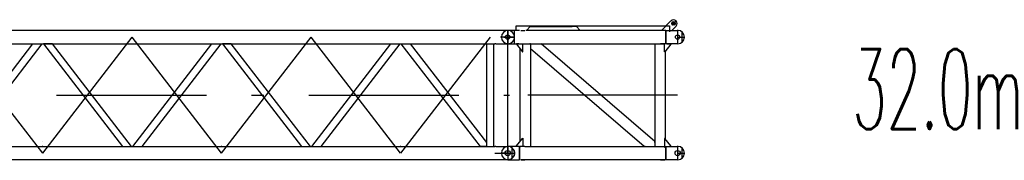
# Model space of a CAD drawing. Extents: x 2278 to 72584, y 12011 to 96322.
# Tile 27 of 29: x 60192 to 72504, y 61882 to 63639. Entities that reach past the tile are written whole.
import ezdxf
from ezdxf.enums import TextEntityAlignment as Align

# ---------------------------------------------------------------- set-up
doc = ezdxf.new("R2010")
doc.units = 0
doc.header["$LTSCALE"] = 62.5
doc.linetypes.add('CENTER', pattern=[50.5, 30, -9, 2.5, -9])
doc.linetypes.add('HIDDEN', pattern=[12.6, 8.4, -4.2])
doc.layers.add('11', color=7, linetype='CONTINUOUS')
doc.layers.add('13', color=216, linetype='CONTINUOUS')
doc.styles.get("Standard").update_dxf_attribs({"font": 'txt', "bigfont": 'bigfont'})

# ---------------------------------------------------------------- blocks, each defined once
blk = doc.blocks.new('*G38')
at = {"layer": '11', "color": 7, "linetype": 'CENTER'}
for p, q in [((54294, 63422), (54204, 63422)), ((54294, 63512), (54294, 63332)), ((54456, 63422), (54294, 63422)), ((54883, 63422), (56002, 61972)), ((56002, 61972), (57122, 63422)), ((58241, 61972), (57122, 63422)), ((58241, 61972), (59360, 63422)), ((60479, 61972), (59360, 63422)), ((60479, 61972), (61598, 63422)), ((62717, 61972), (61598, 63422)), ((62717, 61972), (63836, 63422)), ((64955, 61972), (63836, 63422)), ((66074, 63422), (64955, 61972)), ((66244, 63422), (66384, 63422)), ((66294, 63512), (66294, 63332)), ((54339, 62697), (66317, 62697)), ((54294, 62062), (54294, 61882)), ((66294, 62062), (66294, 61882)), ((54294, 61972), (54204, 61972)), ((54456, 61972), (54294, 61972)), ((66133, 61972), (66294, 61972)), ((66294, 61972), (66384, 61972))]:
    blk.add_line(p, q, dxfattribs=at)
at = {"layer": '11', "color": 7, "linetype": 'CONTINUOUS'}
for p, q in [((54445, 63506), (54299, 63506)), ((66133, 63506), (54455, 63506)), ((66144, 63506), (66133, 63506)), ((66296, 63506), (66144, 63506)), ((54299, 63339), (54445, 63339)), ((54424, 63339), (54349, 63339)), ((54349, 63339), (54349, 63329)), ((54349, 63329), (54424, 63254)), ((54434, 63329), (54424, 63339)), ((54434, 62056), (54434, 63339)), ((54434, 63339), (54507, 63338)), ((54434, 63254), (54434, 63329)), ((54507, 63352), (54507, 62043)), ((54861, 63352), (54507, 63352)), ((54861, 62043), (54861, 63352)), ((54861, 63338), (66133, 63338)), ((54934, 63339), (54934, 62056)), ((55881, 63338), (54934, 62111)), ((55004, 62056), (55994, 63338)), ((55994, 63338), (55881, 63338)), ((56124, 63338), (56011, 63338)), ((56011, 63338), (57000, 62056)), ((57113, 62056), (56124, 63338)), ((57130, 62056), (58120, 63338)), ((58232, 63338), (57243, 62056)), ((58120, 63338), (58232, 63338)), ((58362, 63338), (58249, 63338)), ((58249, 63338), (59239, 62056)), ((59351, 62056), (58362, 63338)), ((59368, 62056), (60358, 63338)), ((60470, 63338), (59481, 62056)), ((60358, 63338), (60470, 63338)), ((60600, 63338), (60488, 63338)), ((60488, 63338), (61477, 62056)), ((61589, 62056), (60600, 63338)), ((61607, 62056), (62596, 63338)), ((62708, 63338), (61719, 62056)), ((62596, 63338), (62708, 63338)), ((62838, 63338), (62726, 63338)), ((62726, 63338), (63715, 62056)), ((63827, 62056), (62838, 63338)), ((63845, 62056), (64834, 63338)), ((64946, 63338), (63957, 62056)), ((64834, 63338), (64946, 63338)), ((65953, 62056), (64964, 63338)), ((64964, 63338), (65076, 63338)), ((65076, 63338), (66030, 62103)), ((66030, 63338), (66030, 62056)), ((66119, 62056), (66119, 63338)), ((66144, 63339), (66133, 63338)), ((66144, 63339), (66296, 63339)), ((54424, 63254), (54434, 63254)), ((54445, 62056), (54299, 62056)), ((54349, 62066), (54424, 62141)), ((54349, 62056), (54349, 62066)), ((54424, 62056), (54349, 62056)), ((54424, 62141), (54434, 62141)), ((54434, 62066), (54424, 62056)), ((54434, 62141), (54434, 62066)), ((54507, 62056), (54434, 62056)), ((54455, 62056), (54445, 62056)), ((54455, 62056), (54507, 62056)), ((54861, 62056), (66133, 62056)), ((56008, 62056), (55996, 62056)), ((56002, 62121), (56002, 62121)), ((58247, 62056), (58235, 62056)), ((58241, 62121), (58241, 62121)), ((60483, 62056), (60473, 62056)), ((60479, 62121), (60479, 62121)), ((62721, 62056), (62711, 62056)), ((64959, 62056), (64949, 62056)), ((66030, 62056), (65953, 62056)), ((66030, 62103), (66030, 62056)), ((66030, 62056), (66119, 62056)), ((66146, 62056), (66133, 62056)), ((66146, 62056), (66296, 62056)), ((54507, 62043), (54861, 62043)), ((54299, 61889), (54445, 61889)), ((54455, 61888), (54445, 61889)), ((66133, 61888), (54455, 61888)), ((66146, 61889), (66133, 61888)), ((66296, 61889), (66146, 61889))]:
    blk.add_line(p, q, dxfattribs=at)
at = {"layer": '11', "color": 7, "linetype": 'HIDDEN'}
for p, q in [((54412, 62056), (54412, 62056)), ((66177, 62056), (66177, 62056))]:
    blk.add_line(p, q, dxfattribs=at)
at = {"layer": '11', "color": 7, "linetype": 'CONTINUOUS'}
for centre, radius in [((54294, 63422), 27), ((66294, 63422), 27), ((54294, 61972), 32.5), ((66294, 61972), 32.5)]:
    blk.add_circle(centre, radius, dxfattribs=at)
for centre, start, end in [((54299, 63422), 90, -90), ((66296, 63422), -90, 90), ((54299, 61972), 90, -90), ((66296, 61972), -90, 90)]:
    blk.add_arc(centre, 83.5, start, end, dxfattribs=at)
blk = doc.blocks.new('*G39')
at = {"layer": '11', "color": 7, "linetype": 'CONTINUOUS'}
for p, q in [((66398, 63506), (66399, 63564)), ((66399, 63564), (68319, 63564)), ((66574, 63553), (66528, 63506)), ((67154, 63553), (66574, 63553)), ((67201, 63506), (67154, 63553)), ((68336, 63624), (68219, 63506)), ((68319, 63564), (68319, 63506)), ((68345, 63506), (68400, 63560)), ((68400, 63618), (68400, 63617)), ((66443, 63506), (66299, 63506)), ((66457, 63506), (66508, 63506)), ((68193, 63506), (66521, 63506)), ((68206, 63506), (68193, 63506)), ((68258, 63506), (68206, 63506)), ((68270, 63506), (68258, 63506)), ((68270, 63506), (68421, 63506)), ((68270, 63339), (68270, 63506)), ((68270, 63506), (68270, 63339)), ((68474, 63358), (68474, 63486)), ((66299, 63339), (66521, 63339)), ((66435, 63338), (66405, 63338)), ((66405, 63338), (66405, 63333)), ((66405, 63333), (66480, 63238)), ((66485, 63238), (66485, 63338)), ((66521, 63338), (68193, 63338)), ((66581, 63338), (66581, 62056)), ((68133, 62117), (66714, 63338)), ((68133, 63338), (68133, 62056)), ((68193, 63338), (68206, 63338)), ((68206, 63338), (68258, 63338)), ((68253, 63238), (68253, 63338)), ((68270, 63339), (68258, 63338)), ((68333, 63333), (68258, 63238)), ((68421, 63339), (68270, 63339)), ((68283, 63338), (68313, 63338)), ((68313, 63338), (68333, 63338)), ((68333, 63338), (68333, 63333)), ((66448, 62115), (66448, 63279)), ((66480, 63238), (66485, 63238)), ((67999, 62056), (66581, 63277)), ((68258, 63238), (68253, 63238)), ((68266, 62147), (68266, 63248)), ((66443, 62056), (66299, 62056)), ((66405, 62061), (66480, 62156)), ((66405, 62056), (66405, 62061)), ((66435, 62056), (66405, 62056)), ((66443, 61889), (66443, 62056)), ((66443, 62056), (66443, 61889)), ((66507, 62056), (66457, 62056)), ((66480, 62156), (66485, 62157)), ((66485, 62157), (66485, 62056)), ((66507, 62056), (66521, 62056)), ((66521, 62056), (68192, 62056)), ((68192, 62056), (68206, 62056)), ((68206, 62056), (68257, 62056)), ((68258, 62156), (68253, 62156)), ((68253, 62156), (68253, 62056)), ((68253, 62056), (68254, 62046)), ((68257, 62056), (68271, 62056)), ((68333, 62061), (68258, 62156)), ((68271, 62056), (68421, 62056)), ((68271, 61889), (68271, 62056)), ((68271, 62056), (68271, 61889)), ((68273, 62046), (68283, 62056)), ((68283, 62056), (68313, 62056)), ((68313, 62056), (68333, 62056)), ((68333, 62056), (68333, 62061)), ((66349, 61908), (66349, 62036)), ((68254, 62046), (68273, 62046)), ((68474, 61908), (68474, 62036)), ((66299, 61889), (66443, 61889)), ((66457, 61888), (66507, 61888)), ((66521, 61888), (66507, 61888)), ((68192, 61888), (66521, 61888)), ((68206, 61888), (68192, 61888)), ((68257, 61888), (68206, 61888)), ((68271, 61889), (68257, 61888)), ((68421, 61889), (68271, 61889))]:
    blk.add_line(p, q, dxfattribs=at)
at = {"layer": '11', "color": 7, "linetype": 'HIDDEN'}
for p, q in [((66574, 63553), (67154, 63553)), ((68319, 63564), (68319, 63489)), ((66374, 63506), (66374, 63339)), ((66417, 63506), (66417, 63506)), ((66443, 63506), (66422, 63506)), ((66457, 63506), (66508, 63506)), ((68258, 63506), (68206, 63506)), ((68303, 63506), (68303, 63506)), ((66581, 63338), (66571, 63338)), ((68133, 63338), (68143, 63339)), ((68258, 63338), (68206, 63338)), ((66417, 62056), (66417, 62056)), ((66443, 62056), (66422, 62056)), ((66458, 62056), (66448, 62056)), ((66507, 62056), (66457, 62056)), ((66571, 62056), (66581, 62057)), ((68013, 62056), (67999, 62056)), ((68133, 62106), (68133, 62117)), ((68143, 62056), (68133, 62056)), ((68206, 62056), (68257, 62056)), ((68303, 62056), (68303, 62056)), ((66422, 61889), (66443, 61889)), ((66449, 61907), (66449, 61907)), ((66507, 61888), (66457, 61888)), ((68206, 61888), (68257, 61888))]:
    blk.add_line(p, q, dxfattribs=at)
at = {"layer": '11', "color": 7, "linetype": 'CENTER'}
for p, q in [((68402, 63626), (68347, 63571)), ((68347, 63611), (68387, 63573)), ((68387, 63611), (68349, 63573)), ((66294, 63422), (66204, 63422)), ((66294, 63422), (66204, 63422)), ((66294, 63422), (66215, 63422)), ((66294, 63332), (66294, 63512)), ((66294, 63332), (66294, 63512)), ((66294, 63506), (66294, 63339)), ((66294, 61972), (66294, 63422)), ((66384, 63422), (66294, 63422)), ((66384, 63422), (66294, 63422)), ((68419, 63512), (68419, 63332)), ((68419, 63422), (68509, 63422)), ((68419, 62697), (66294, 62697)), ((66294, 62062), (66294, 61882)), ((66294, 62056), (66294, 61889)), ((66443, 62056), (66456, 62056)), ((68419, 62062), (68419, 61882)), ((66294, 61972), (66215, 61972)), ((66294, 61972), (66384, 61972)), ((68419, 61972), (68509, 61972))]:
    blk.add_line(p, q, dxfattribs=at)
at = {"layer": '11', "color": 7, "linetype": 'CONTINUOUS'}
for points in [[(66373, 62004), (66374, 62001), (66375, 61998), (66376, 61995), (66377, 61992), (66378, 61989), (66378, 61985), (66379, 61982), (66379, 61979), (66380, 61976), (66380, 61972)], [(66380, 61972), (66380, 61969), (66379, 61966), (66379, 61962), (66378, 61959), (66378, 61956), (66377, 61953), (66376, 61950), (66375, 61946), (66374, 61943), (66373, 61940)], [(66328, 61895), (66325, 61894), (66322, 61893), (66318, 61892), (66315, 61891), (66312, 61890), (66309, 61890), (66306, 61889), (66302, 61889), (66299, 61888), (66296, 61888)]]:
    blk.add_lwpolyline(points, dxfattribs=at)
for centre, radius in [((68368, 63592), 23), ((68368, 63592), 15), ((66294, 63422), 27.5), ((66294, 63422), 27.5), ((66294, 63422), 27.5), ((68419, 63422), 27.5), ((66294, 61972), 33), ((66294, 61972), 33), ((66294, 61972), 32.5), ((66294, 61972), 32.5), ((68419, 61972), 32.5)]:
    blk.add_circle(centre, radius, dxfattribs=at)
for centre, radius, start, end in [((68368, 63592), 45, -44.9984, 135.0016), ((66299, 63422), 83.5, 90.0047, -89.9953), ((68421, 63422), 83.5, -89.9953, 90.0047), ((66299, 61972), 83.5, 90.0047, -89.9953), ((66296, 61972), 83.4, 67.4987, 90.0108), ((68421, 61972), 83.5, -89.9953, 89.9964), ((66296, 61972), 83.6, 45.0185, 67.4894), ((66296, 61972), 83.5, 22.4949, 44.988), ((66296, 61972), 83.5, -45.014, -22.5025), ((66296, 61972), 83.4, -67.5039, -44.9843)]:
    blk.add_arc(centre, radius, start, end, dxfattribs=at)

msp = doc.modelspace()

# ---------------------------------------------------------------- block references
at = {"layer": '11', "color": 7, "linetype": 'CONTINUOUS'}
for name in ['*G39', '*G38']:
    msp.add_blockref(name, (0, 0), dxfattribs=at)

# ---------------------------------------------------------------- texts
at = {"layer": '13', "color": 216, "linetype": 'CONTINUOUS', "width": 0.5}
msp.add_text('32.0m', height=1000, dxfattribs=at).set_placement((70605, 61972), align=Align.BOTTOM_LEFT)

doc.saveas('drawing.dxf')
